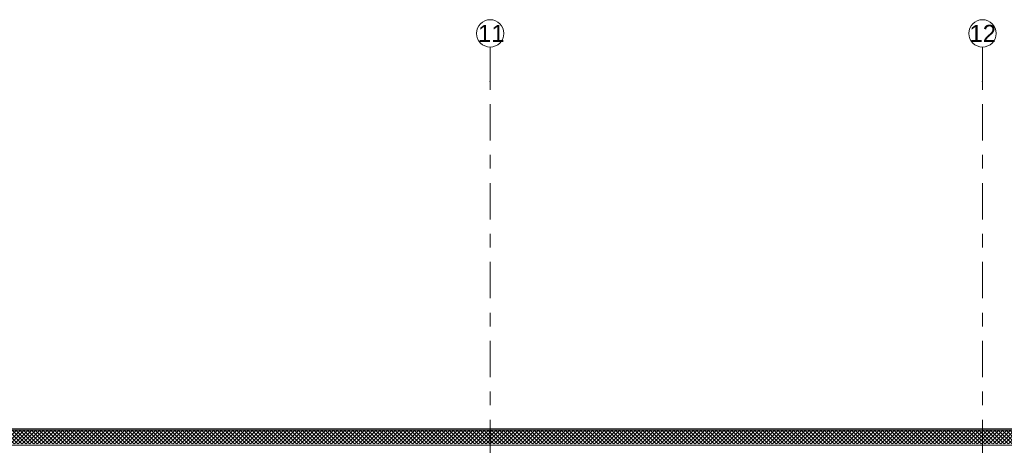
# Model space of a CAD drawing. Header units: metres. Extents: x -3.6 to 84.5, y -11 to 16.8.
# Tile 55 of 76: x 33.1 to 40.3, y 13.7 to 16.8. Entities that reach past the tile are written whole.
import ezdxf

# ---------------------------------------------------------------- set-up
doc = ezdxf.new("R2010")
doc.units = ezdxf.units.M
doc.header["$MEASUREMENT"] = 0
doc.linetypes.add('Strichlinie doppelt', pattern=[0.546806, 0.264583, -0.105833, 0.070556, -0.105833])
doc.layers.add('451 - Universal.Achsen Raster', color=7, linetype='Continuous')
doc.layers.add('604 - Struktur.Wand Aussen', color=7, linetype='Continuous')
doc.styles.add('ERSTELLTER_STIL_2', font='txt')

msp = doc.modelspace()

# ---------------------------------------------------------------- hatches: boundary and pattern name
at = {"layer": '604 - Struktur.Wand Aussen', "linetype": 'Continuous', "lineweight": 0, "true_color": 0x000000}
h = msp.add_hatch(dxfattribs=at)
h.set_pattern_fill('Verputz_0001', color=18, style=0, pattern_type=2)
h.set_pattern_definition([(0, (0, 0), (0, 0.08660254), [0, -0.05]), (0, (0.025, 0.0433), (0, 0.08660254), [0, -0.05])])
h.paths.add_polyline_path([(47.33, 13.815), (32.93, 13.815), (32.93, 13.805), (47.33, 13.805)])
h = msp.add_hatch(dxfattribs=at)
h.set_pattern_fill('Dämmung__hart_2_0001', color=18, style=0, pattern_type=2)
h.set_pattern_definition([(225, (0, 0), (-0.014142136, 0.014142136), []), (315, (0, 0), (0.014142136, 0.014142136), [])])
h.paths.add_polyline_path([(47.33, 13.805), (32.93, 13.805), (32.93, 13.705), (47.33, 13.705)])

# ---------------------------------------------------------------- linework, layer by layer
at = {"layer": '451 - Universal.Achsen Raster', "color": 160, "linetype": 'Strichlinie doppelt', "lineweight": 9, "true_color": 0x3232ff}
for p, q in [((36.53, 16.355), (36.53, 16.605)), ((40.13, 16.355), (40.13, 16.605)), ((36.53, -10.585), (36.53, 16.355)), ((40.13, -10.585), (40.13, 16.355))]:
    msp.add_line(p, q, dxfattribs=at)
at = {"layer": '451 - Universal.Achsen Raster', "color": 160, "linetype": 'Continuous', "lineweight": 9, "true_color": 0x3232ff}
for centre in [(36.53, 16.705), (40.13, 16.705)]:
    msp.add_circle(centre, 0.1, dxfattribs=at)
at = {"layer": '451 - Universal.Achsen Raster', "color": 160, "linetype": 'Strichlinie doppelt', "lineweight": 9, "true_color": 0x3232ff}
for p in [(36.53, 16.355), (36.53, 16.355), (40.13, 16.355), (40.13, 16.355)]:
    msp.add_point(p, dxfattribs=at)
at = {"layer": '604 - Struktur.Wand Aussen', "color": 7, "linetype": 'Continuous', "lineweight": 13}
msp.add_line((47.33, 13.805), (32.93, 13.805), dxfattribs=at)
at = {"layer": '604 - Struktur.Wand Aussen', "color": 7, "linetype": 'Continuous', "lineweight": 18}
msp.add_line((47.33, 13.695), (32.93, 13.695), dxfattribs=at)
at = {"layer": '604 - Struktur.Wand Aussen', "color": 7, "linetype": 'Continuous', "lineweight": 13, "flags": 128}
msp.add_lwpolyline([(47.33, 13.815), (32.93, 13.815)], dxfattribs=at)

# ---------------------------------------------------------------- texts
at = {"layer": '451 - Universal.Achsen Raster', "color": 160, "lineweight": 9, "true_color": 0x3232ff, "char_height": 0.125, "attachment_point": 1, "style": 'ERSTELLTER_STIL_2'}
for s, insert in [('\\A1;{\\pql;\\pt0;\\fArial|b0|i0|c0|p38;11}', (36.4414, 16.7675)), ('\\A1;{\\pql;\\pt0;\\fArial|b0|i0|c0|p38;12}', (40.0351, 16.7675))]:
    msp.add_mtext(s, dxfattribs=dict(at, insert=insert))

doc.saveas('drawing.dxf')
